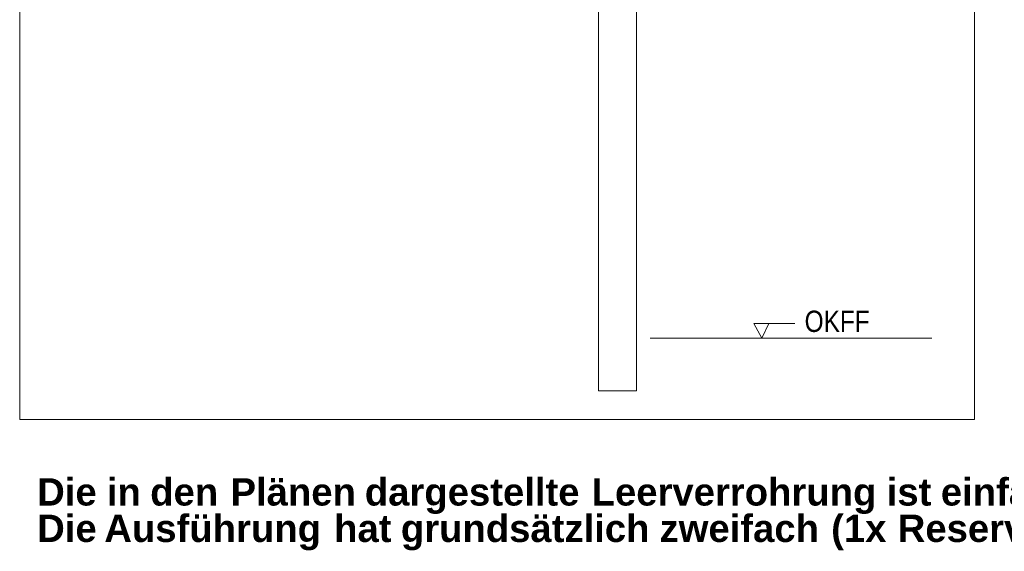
# Model space of a CAD drawing. Extents: x -620 to 300, y 62 to 1107.
# Tile 171 of 256: x 143 to 207, y 740 to 775. Entities that reach past the tile are written whole.
import ezdxf
from ezdxf.lldxf.tags import DXFTag

# ---------------------------------------------------------------- set-up
doc = ezdxf.new("R2010")
doc.units = 0
doc.layers.get('0').update_dxf_attribs({"lineweight": 35})
doc.layers.add('E_Detail_Beschriftung', color=7, linetype='Continuous', lineweight=13, true_color=0x009900)
doc.layers.add('E_Detail_Linie_Text_Bem', color=7, linetype='Continuous', lineweight=13)
doc.styles.get("Standard").update_dxf_attribs({"font": 'ARIALN.TTF'})
tags = doc.linetypes.add('fein_strichliert-A06G9GDB8I', pattern=[4, 1, -2, 1]).pattern_tags.tags
tags[8:9] = [DXFTag(74, 4), DXFTag(75, 0), DXFTag(340, '0'), DXFTag(46, 0.0), DXFTag(50, 0.0), DXFTag(44, 0.0), DXFTag(45, 0.0)]
tags[6:7] = [DXFTag(74, 4), DXFTag(75, 0), DXFTag(340, '0'), DXFTag(46, 0.0), DXFTag(50, 0.0), DXFTag(44, 0.0), DXFTag(45, 0.0)]
tags[4:5] = [DXFTag(74, 4), DXFTag(75, 0), DXFTag(340, '0'), DXFTag(46, 0.0), DXFTag(50, 0.0), DXFTag(44, 0.0), DXFTag(45, 0.0)]

# ---------------------------------------------------------------- blocks, each defined once
blk = doc.blocks.new('Referenz-A06G9GDJ8I')
at = {"layer": 'E_Detail_Linie_Text_Bem', "linetype": 'fein_strichliert-A06G9GDB8I', "ltscale": 0.65}
for p, q in [((142.548, 810.34), (142.548, 749.023)), ((205.317, 749.023), (205.317, 810.34)), ((142.548, 749.023), (202.291, 749.023)), ((202.291, 749.023), (205.317, 749.023))]:
    blk.add_line(p, q, dxfattribs=at)
at = {"layer": 'E_Detail_Linie_Text_Bem', "linetype": 'Continuous', "ltscale": 0.13}
for p, q in [((183.1, 800.093), (183.1, 750.913)), ((180.6, 750.913), (180.6, 778.913)), ((183.993, 754.392), (202.5, 754.392)), ((183.1, 750.913), (180.6, 750.913))]:
    blk.add_line(p, q, dxfattribs=at)
at = {"layer": 'E_Detail_Linie_Text_Bem', "color": 0, "linetype": 'Continuous', "ltscale": 0.13}
for p, q in [((191.327, 754.392), (190.818, 755.341)), ((190.818, 755.341), (193.502, 755.341)), ((191.785, 755.345), (191.327, 754.392))]:
    blk.add_line(p, q, dxfattribs=at)
at = {"layer": 'E_Detail_Beschriftung', "linetype": 'Continuous', "ltscale": 0.13, "insert": (194.148, 756.197), "char_height": 1.4, "attachment_point": 1}
blk.add_mtext('{\\fArial Narrow;OKFF}', dxfattribs=at)
at = {"layer": 'E_Detail_Beschriftung', "color": 1, "linetype": 'Continuous', "lineweight": 35, "ltscale": 0.35, "true_color": 0xff0000, "char_height": 1.8, "attachment_point": 1}
for s, insert in [('{\\fArial|b1|i0;Die}', (143.698, 745.169)), ('{\\fArial|b1|i0;in}', (148.279, 745.169)), ('{\\fArial|b1|i0;den}', (151.128, 745.169)), ('{\\fArial|b1|i0;Plänen}', (156.407, 745.169)), ('{\\fArial|b1|i0;dargestellte}', (165.236, 745.169)), ('{\\fArial|b1|i0;Leerverrohrung}', (180.146, 745.169)), ('{\\fArial|b1|i0;ist}', (199.545, 745.169)), ('{\\fArial|b1|i0;einfach}', (203.105, 745.169)), ('{\\fArial|b1|i0;Die}', (143.698, 742.771)), ('{\\fArial|b1|i0;Ausführung}', (148.11, 742.771)), ('{\\fArial|b1|i0;hat}', (163.219, 742.771)), ('{\\fArial|b1|i0;grundsätzlich}', (167.605, 742.771)), ('{\\fArial|b1|i0;zweifach}', (184.612, 742.771)), ('{\\fArial|b1|i0;(1x}', (195.893, 742.771)), ('{\\fArial|b1|i0;Reserve)}', (200.269, 742.771))]:
    blk.add_mtext(s, dxfattribs=dict(at, insert=insert))

msp = doc.modelspace()

# ---------------------------------------------------------------- block references
at = {"color": 8, "lineweight": 25, "ltscale": 0.25, "true_color": 0x808080}
msp.add_blockref('Referenz-A06G9GDJ8I', (0, 0), dxfattribs=at)

doc.saveas('drawing.dxf')
